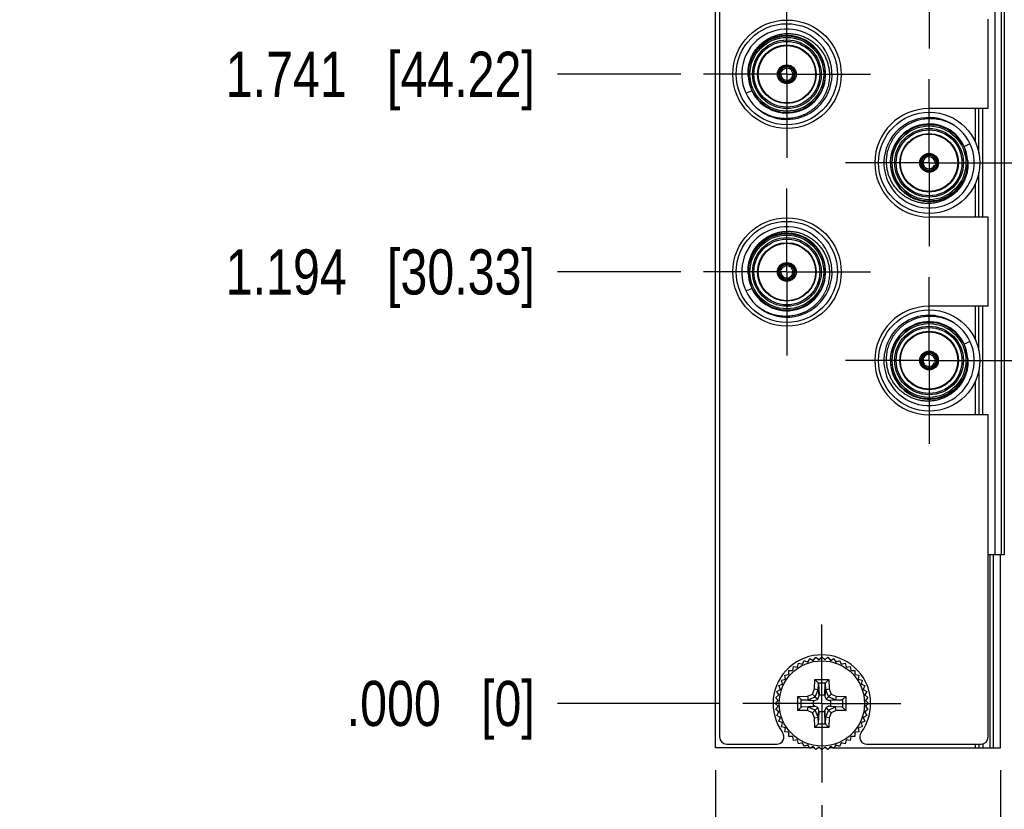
# Model space of a CAD drawing. Header units: inches. Extents: x 0.2 to 16.8, y 0.2 to 10.8.
# Tile 3 of 55: x 3.6 to 6.4, y 3.3 to 5.5. Entities that reach past the tile are written whole.
import ezdxf

# ---------------------------------------------------------------- set-up
doc = ezdxf.new("R2010")
doc.units = ezdxf.units.IN
doc.header["$LTSCALE"] = 0.935
doc.header["$MEASUREMENT"] = 0
doc.linetypes.add('CENTER', pattern=[0.6, 0.375, -0.075, 0.075, -0.075])
doc.layers.get('0').update_dxf_attribs({"linetype": 'CONTINUOUS'})
doc.layers.add('02___PRT_ALL_AXES', color=7, linetype='CONTINUOUS')
doc.layers.add('DIMENSIONS', color=7, linetype='CONTINUOUS')
doc.styles.get("Standard").update_dxf_attribs({"font": 'txt', "width": 0.8})
doc.dimstyles.new('DIMSTYLE_1', dxfattribs={"dimtxt": 0.125, "dimasz": 0.18, "dimexe": 0.18, "dimexo": 0.0625, "dimgap": 0.09, "dimtad": 0, "dimtih": 1, "dimtoh": 1, "dimdec": 3, "dimzin": 4, "dimdsep": 46, "dimtxsty": 'STANDARD', "dimblk": '_FILLED', "dimblk1": '_FILLED', "dimblk2": '_FILLED', "dimcen": 0.09, "dimadec": 0, "dimazin": 0, "dimtp": 0.001, "dimtm": 0.001, "dimtfac": 1, "dimtdec": 3, "dimtofl": 0, "dimtmove": 0, "dimatfit": 3, "dimldrblk": '_FILLED', "dimfxl": 1, "dimtolj": 1, "dimtzin": 4, "dimarcsym": 0})

# ---------------------------------------------------------------- blocks, each defined once
blk = doc.blocks.new('*D0')
at = {"layer": 'DIMENSIONS', "color": 2, "linetype": 'CONTINUOUS'}
blk.add_line((5.5727, 3.5993), (5.1222, 3.5993), dxfattribs=at)
at = {"layer": 'DIMENSIONS', "color": 2, "linetype": 'CONTINUOUS', "insert": (5.0597, 3.6618), "char_height": 0.125, "width": 0.825, "attachment_point": 3, "line_spacing_factor": 0.9}
blk.add_mtext('.000{\\Ftxt.shx;\\W1.000000;\\H0.125000; }[0]', dxfattribs=at)
blk = doc.blocks.new('_FILLED')
at = {"color": 0, "linetype": 'BYBLOCK'}
blk.add_solid([(0, 0), (-1, 0.174), (-1, -0.174)], dxfattribs=at)
blk = doc.blocks.new('*D1')
at = {"layer": 'DIMENSIONS', "color": 2, "linetype": 'CONTINUOUS'}
blk.add_line((5.4634, 4.7933), (5.1222, 4.7933), dxfattribs=at)
at = {"layer": 'DIMENSIONS', "color": 2, "linetype": 'CONTINUOUS', "insert": (5.0597, 4.8558), "char_height": 0.125, "width": 1.325, "attachment_point": 3, "line_spacing_factor": 0.9}
blk.add_mtext('1.194{\\Ftxt.shx;\\W1.000000;\\H0.125000; }[30.33]', dxfattribs=at)
blk = doc.blocks.new('*D2')
at = {"layer": 'DIMENSIONS', "color": 2, "linetype": 'CONTINUOUS'}
blk.add_line((5.4634, 5.3403), (5.1222, 5.3403), dxfattribs=at)
at = {"layer": 'DIMENSIONS', "color": 2, "linetype": 'CONTINUOUS', "insert": (5.0597, 5.4028), "char_height": 0.125, "width": 1.325, "attachment_point": 3, "line_spacing_factor": 0.9}
blk.add_mtext('1.741{\\Ftxt.shx;\\W1.000000;\\H0.125000; }[44.22]', dxfattribs=at)
blk = doc.blocks.new('*D3')
at = {"layer": 'DIMENSIONS', "color": 2, "linetype": 'CONTINUOUS'}
blk.add_line((5.4634, 5.8873), (5.1222, 5.8873), dxfattribs=at)
at = {"layer": 'DIMENSIONS', "color": 2, "linetype": 'CONTINUOUS', "insert": (5.0597, 5.9498), "char_height": 0.125, "width": 1.325, "attachment_point": 3, "line_spacing_factor": 0.9}
blk.add_mtext('2.288{\\Ftxt.shx;\\W1.000000;\\H0.125000; }[58.12]', dxfattribs=at)
blk = doc.blocks.new('*D4')
at = {"layer": 'DIMENSIONS', "color": 2, "linetype": 'CONTINUOUS'}
blk.add_line((5.4634, 6.4343), (5.1222, 6.4343), dxfattribs=at)
at = {"layer": 'DIMENSIONS', "color": 2, "linetype": 'CONTINUOUS', "insert": (5.0597, 6.4968), "char_height": 0.125, "width": 1.325, "attachment_point": 3, "line_spacing_factor": 0.9}
blk.add_mtext('2.835{\\Ftxt.shx;\\W1.000000;\\H0.125000; }[72.01]', dxfattribs=at)
blk = doc.blocks.new('*D5')
at = {"layer": 'DIMENSIONS', "color": 2, "linetype": 'CONTINUOUS'}
blk.add_line((5.4634, 6.9813), (5.1222, 6.9813), dxfattribs=at)
at = {"layer": 'DIMENSIONS', "color": 2, "linetype": 'CONTINUOUS', "insert": (5.0597, 7.0438), "char_height": 0.125, "width": 1.225, "attachment_point": 3, "line_spacing_factor": 0.9}
blk.add_mtext('3.382{\\Ftxt.shx;\\W1.000000;\\H0.125000; }[85.9]', dxfattribs=at)
blk = doc.blocks.new('*D6')
at = {"layer": 'DIMENSIONS', "color": 2, "linetype": 'CONTINUOUS'}
blk.add_line((5.4634, 7.5283), (5.1222, 7.5283), dxfattribs=at)
at = {"layer": 'DIMENSIONS', "color": 2, "linetype": 'CONTINUOUS', "insert": (5.0597, 7.5908), "char_height": 0.125, "width": 1.225, "attachment_point": 3, "line_spacing_factor": 0.9}
blk.add_mtext('3.929{\\Ftxt.shx;\\W1.000000;\\H0.125000; }[99.8]', dxfattribs=at)
blk = doc.blocks.new('*D7')
at = {"layer": 'DIMENSIONS', "color": 2, "linetype": 'CONTINUOUS'}
blk.add_line((5.5727, 8.4213), (5.1222, 8.4213), dxfattribs=at)
at = {"layer": 'DIMENSIONS', "color": 2, "linetype": 'CONTINUOUS', "insert": (5.0597, 8.4838), "char_height": 0.125, "width": 1.425, "attachment_point": 3, "line_spacing_factor": 0.9}
blk.add_mtext('4.822{\\Ftxt.shx;\\W1.000000;\\H0.125000; }[122.48]', dxfattribs=at)
blk = doc.blocks.new('*D14')
at = {"layer": 'DIMENSIONS', "color": 2, "linetype": 'CONTINUOUS'}
blk.add_line((6.3905, 3.4768), (6.7959, 3.4768), dxfattribs=at)
at = {"layer": 'DIMENSIONS', "color": 2, "linetype": 'CONTINUOUS', "insert": (6.8584, 3.5393), "char_height": 0.125, "width": 1.225, "attachment_point": 1, "line_spacing_factor": 0.9}
blk.add_mtext('-.123{\\Ftxt.shx;\\W1.000000;\\H0.125000; }[3.11]', dxfattribs=at)
blk = doc.blocks.new('*D15')
at = {"layer": 'DIMENSIONS', "color": 2, "linetype": 'CONTINUOUS'}
blk.add_line((5.8537, 3.3183), (5.8537, 3.0331), dxfattribs=at)
at = {"layer": 'DIMENSIONS', "color": 2, "linetype": 'CONTINUOUS', "insert": (5.7912, 2.9706), "char_height": 0.125, "width": 1.125, "attachment_point": 3, "rotation": 90, "line_spacing_factor": 0.9}
blk.add_mtext('2X .000{\\Ftxt.shx;\\W1.000000;\\H0.125000; }[0]', dxfattribs=at)
blk = doc.blocks.new('*D16')
at = {"layer": 'DIMENSIONS', "color": 2, "linetype": 'CONTINUOUS'}
blk.add_line((6.3477, 3.4143), (6.3477, 3.0331), dxfattribs=at)
at = {"layer": 'DIMENSIONS', "color": 2, "linetype": 'CONTINUOUS', "insert": (6.2852, 2.9706), "char_height": 0.125, "width": 1.225, "attachment_point": 3, "rotation": 90, "line_spacing_factor": 0.9}
blk.add_mtext('.494{\\Ftxt.shx;\\W1.000000;\\H0.125000; }[12.55]', dxfattribs=at)
blk = doc.blocks.new('*D17')
at = {"layer": 'DIMENSIONS', "color": 2, "linetype": 'CONTINUOUS'}
blk.add_line((5.5597, 3.4143), (5.5597, 3.0331), dxfattribs=at)
at = {"layer": 'DIMENSIONS', "color": 2, "linetype": 'CONTINUOUS', "insert": (5.4972, 2.9706), "char_height": 0.125, "width": 1.225, "attachment_point": 3, "rotation": 90, "line_spacing_factor": 0.9}
blk.add_mtext('-.294{\\Ftxt.shx;\\W1.000000;\\H0.125000; }[7.47]', dxfattribs=at)

msp = doc.modelspace()

# ---------------------------------------------------------------- linework, layer by layer
at = {"color": 7, "linetype": 'CONTINUOUS'}
for p, q in [((5.5597, 3.4768), (5.5597, 8.5438)), ((5.5707, 8.5138), (5.5707, 3.5068)), ((5.7342, 5.3448), (5.7369, 5.3441)), ((5.735, 5.3478), (5.7377, 5.3471)), ((5.7369, 5.3441), (5.7406, 5.3426)), ((5.7416, 5.3465), (5.7377, 5.3471)), ((5.7702, 5.3558), (5.7671, 5.3533)), ((5.7699, 5.3505), (5.7724, 5.3536)), ((5.7722, 5.3578), (5.7702, 5.3558)), ((5.7744, 5.3556), (5.7724, 5.3536)), ((5.7593, 5.324), (5.7607, 5.3203)), ((5.7614, 5.3175), (5.7607, 5.3203)), ((5.7637, 5.3211), (5.7631, 5.325)), ((5.7644, 5.3184), (5.7637, 5.3211)), ((6.298, 5.2453), (6.298, 4.9453)), ((6.1428, 5.1173), (6.1436, 5.1145)), ((6.1436, 5.1145), (6.1442, 5.1106)), ((6.1459, 5.1181), (6.1466, 5.1153)), ((6.148, 5.1116), (6.1466, 5.1153)), ((6.1329, 5.0801), (6.1349, 5.0821)), ((6.1374, 5.0851), (6.1349, 5.0821)), ((6.1351, 5.0778), (6.1371, 5.0798)), ((6.1371, 5.0798), (6.1401, 5.0823)), ((6.1656, 5.0892), (6.1695, 5.0885)), ((6.1704, 5.0916), (6.1667, 5.093)), ((6.1723, 5.0878), (6.1695, 5.0885)), ((6.1731, 5.0908), (6.1704, 5.0916)), ((5.7342, 4.7978), (5.7369, 4.7971)), ((5.735, 4.8008), (5.7377, 4.8001)), ((5.7369, 4.7971), (5.7406, 4.7956)), ((5.7416, 4.7995), (5.7377, 4.8001)), ((5.7702, 4.8088), (5.7671, 4.8063)), ((5.7699, 4.8035), (5.7724, 4.8066)), ((5.7722, 4.8108), (5.7702, 4.8088)), ((5.7744, 4.8086), (5.7724, 4.8066)), ((5.7593, 4.777), (5.7607, 4.7733)), ((5.7614, 4.7705), (5.7607, 4.7733)), ((5.7637, 4.7741), (5.7631, 4.778)), ((5.7644, 4.7714), (5.7637, 4.7741)), ((6.298, 4.6983), (6.298, 4.3983)), ((6.1428, 4.5703), (6.1436, 4.5675)), ((6.1436, 4.5675), (6.1442, 4.5636)), ((6.1459, 4.5711), (6.1466, 4.5683)), ((6.148, 4.5646), (6.1466, 4.5683)), ((6.1329, 4.5331), (6.1349, 4.5351)), ((6.1374, 4.5381), (6.1349, 4.5351)), ((6.1351, 4.5308), (6.1371, 4.5328)), ((6.1371, 4.5328), (6.1401, 4.5353)), ((6.1656, 4.5422), (6.1695, 4.5415)), ((6.1704, 4.5446), (6.1667, 4.546)), ((6.1723, 4.5408), (6.1695, 4.5415)), ((6.1731, 4.5438), (6.1704, 4.5446)), ((6.3137, 3.5068), (6.3137, 4.3983)), ((6.3584, 4.0108), (6.3137, 4.0108)), ((6.3477, 3.4768), (6.3477, 4.0108)), ((5.7864, 3.7), (5.7893, 3.7108)), ((5.7893, 3.7108), (5.8001, 3.7079)), ((5.8001, 3.7079), (5.8044, 3.7183)), ((5.8044, 3.7183), (5.8148, 3.714)), ((5.8148, 3.714), (5.8204, 3.7237)), ((5.8204, 3.7237), (5.8301, 3.7181)), ((5.8301, 3.7181), (5.8369, 3.727)), ((5.8369, 3.727), (5.8458, 3.7201)), ((5.8458, 3.7201), (5.8537, 3.7281)), ((5.8537, 3.7281), (5.8616, 3.7201)), ((5.8616, 3.7201), (5.8705, 3.727)), ((5.8705, 3.727), (5.8773, 3.7181)), ((5.8773, 3.7181), (5.887, 3.7237)), ((5.887, 3.7237), (5.8926, 3.714)), ((5.8926, 3.714), (5.9029, 3.7183)), ((5.9029, 3.7183), (5.9072, 3.7079)), ((5.9072, 3.7079), (5.9181, 3.7108)), ((5.9181, 3.7108), (5.9209, 3.7)), ((5.7515, 3.6777), (5.7626, 3.6791)), ((5.753, 3.6666), (5.7515, 3.6777)), ((5.7626, 3.6903), (5.7738, 3.6903)), ((5.7626, 3.6791), (5.7626, 3.6903)), ((5.7738, 3.6903), (5.7753, 3.7014)), ((5.7753, 3.7014), (5.7864, 3.7)), ((5.9209, 3.7), (5.9321, 3.7014)), ((5.9321, 3.7014), (5.9335, 3.6903)), ((5.9335, 3.6903), (5.9447, 3.6903)), ((5.9447, 3.6903), (5.9447, 3.6791)), ((5.9447, 3.6791), (5.9558, 3.6777)), ((5.9558, 3.6777), (5.9544, 3.6666)), ((5.7347, 3.6486), (5.7451, 3.6529)), ((5.7422, 3.6637), (5.753, 3.6666)), ((5.7451, 3.6529), (5.7422, 3.6637)), ((5.8343, 3.6656), (5.8432, 3.6566)), ((5.8441, 3.6546), (5.8458, 3.6228)), ((5.8615, 3.6228), (5.8633, 3.6546)), ((5.8642, 3.6566), (5.8731, 3.6656)), ((5.9544, 3.6666), (5.9652, 3.6637)), ((5.9652, 3.6637), (5.9623, 3.6529)), ((5.9623, 3.6529), (5.9726, 3.6486)), ((5.726, 3.6161), (5.7349, 3.6229)), ((5.7293, 3.6326), (5.739, 3.6382)), ((5.7349, 3.6229), (5.7293, 3.6326)), ((5.739, 3.6382), (5.7347, 3.6486)), ((5.8276, 3.6254), (5.8351, 3.6179)), ((5.8338, 3.6394), (5.8437, 3.6372)), ((5.8437, 3.6372), (5.8438, 3.637)), ((5.8438, 3.637), (5.8457, 3.6189)), ((5.8458, 3.6228), (5.8457, 3.6189)), ((5.8458, 3.6228), (5.8615, 3.6228)), ((5.8615, 3.6228), (5.8616, 3.6189)), ((5.8636, 3.637), (5.8616, 3.6189)), ((5.8636, 3.637), (5.8637, 3.6372)), ((5.8637, 3.6372), (5.8735, 3.6394)), ((5.8798, 3.6254), (5.8723, 3.6179)), ((5.9726, 3.6486), (5.9683, 3.6382)), ((5.9683, 3.6382), (5.978, 3.6326)), ((5.978, 3.6326), (5.9724, 3.6229)), ((5.9724, 3.6229), (5.9813, 3.6161)), ((5.7249, 3.5993), (5.7329, 3.6072)), ((5.7329, 3.5914), (5.7249, 3.5993)), ((5.7329, 3.6072), (5.726, 3.6161)), ((5.7874, 3.6187), (5.7964, 3.6099)), ((5.7984, 3.6089), (5.8302, 3.6072)), ((5.8136, 3.6192), (5.8158, 3.6093)), ((5.816, 3.6092), (5.8158, 3.6093)), ((5.816, 3.6092), (5.8341, 3.6072)), ((5.8302, 3.6072), (5.8341, 3.6072)), ((5.8302, 3.5914), (5.8302, 3.6072)), ((5.8341, 3.6072), (5.8422, 3.6108)), ((5.8351, 3.6179), (5.8422, 3.6108)), ((5.8422, 3.6108), (5.8457, 3.6189)), ((5.8616, 3.6189), (5.8652, 3.6108)), ((5.8723, 3.6179), (5.8652, 3.6108)), ((5.8652, 3.6108), (5.8733, 3.6072)), ((5.8914, 3.6092), (5.8733, 3.6072)), ((5.8733, 3.6072), (5.8772, 3.6072)), ((5.909, 3.6089), (5.8772, 3.6072)), ((5.8772, 3.6072), (5.8772, 3.5914)), ((5.8915, 3.6093), (5.8914, 3.6092)), ((5.8937, 3.6192), (5.8915, 3.6093)), ((5.9199, 3.6187), (5.9109, 3.6099)), ((5.9813, 3.6161), (5.9745, 3.6072)), ((5.9745, 3.6072), (5.9824, 3.5993)), ((5.9824, 3.5993), (5.9745, 3.5914)), ((5.726, 3.5825), (5.7329, 3.5914)), ((5.7349, 3.5757), (5.726, 3.5825)), ((5.7293, 3.566), (5.7349, 3.5757)), ((5.7874, 3.5799), (5.7964, 3.5888)), ((5.7984, 3.5897), (5.8302, 3.5914)), ((5.8136, 3.5795), (5.8158, 3.5893)), ((5.8158, 3.5893), (5.816, 3.5894)), ((5.816, 3.5894), (5.8341, 3.5914)), ((5.8276, 3.5732), (5.8351, 3.5807)), ((5.8341, 3.5914), (5.8302, 3.5914)), ((5.8422, 3.5878), (5.8341, 3.5914)), ((5.8351, 3.5807), (5.8422, 3.5878)), ((5.8457, 3.5797), (5.8422, 3.5878)), ((5.8438, 3.5616), (5.8457, 3.5797)), ((5.8441, 3.544), (5.8458, 3.5758)), ((5.8458, 3.5758), (5.8457, 3.5797)), ((5.8615, 3.5758), (5.8458, 3.5758)), ((5.8616, 3.5797), (5.8615, 3.5758)), ((5.8633, 3.544), (5.8615, 3.5758)), ((5.8652, 3.5878), (5.8616, 3.5797)), ((5.8636, 3.5616), (5.8616, 3.5797)), ((5.8733, 3.5914), (5.8652, 3.5878)), ((5.8723, 3.5807), (5.8652, 3.5878)), ((5.8798, 3.5732), (5.8723, 3.5807)), ((5.8772, 3.5914), (5.8733, 3.5914)), ((5.8914, 3.5894), (5.8733, 3.5914)), ((5.8772, 3.5914), (5.909, 3.5897)), ((5.8914, 3.5894), (5.8915, 3.5893)), ((5.8937, 3.5795), (5.8915, 3.5893)), ((5.9199, 3.5799), (5.9109, 3.5888)), ((5.9813, 3.5825), (5.9724, 3.5757)), ((5.9724, 3.5757), (5.978, 3.566)), ((5.9745, 3.5914), (5.9813, 3.5825)), ((5.739, 3.5604), (5.7293, 3.566)), ((5.7347, 3.55), (5.739, 3.5604)), ((5.7451, 3.5458), (5.7347, 3.55)), ((5.7422, 3.5349), (5.7451, 3.5458)), ((5.8338, 3.5593), (5.8437, 3.5615)), ((5.8343, 3.5331), (5.8431, 3.5421)), ((5.8438, 3.5616), (5.8437, 3.5615)), ((5.8637, 3.5615), (5.8636, 3.5616)), ((5.8735, 3.5593), (5.8637, 3.5615)), ((5.8731, 3.5331), (5.8642, 3.5421)), ((5.9726, 3.55), (5.9623, 3.5458)), ((5.9623, 3.5458), (5.9652, 3.5349)), ((5.978, 3.566), (5.9683, 3.5604)), ((5.9683, 3.5604), (5.9726, 3.55)), ((5.753, 3.532), (5.7422, 3.5349)), ((5.7515, 3.5209), (5.753, 3.532)), ((5.7626, 3.5195), (5.7515, 3.5209)), ((5.7626, 3.5083), (5.7626, 3.5195)), ((5.9558, 3.5209), (5.9447, 3.5195)), ((5.9447, 3.5195), (5.9447, 3.5083)), ((5.9652, 3.5349), (5.9544, 3.532)), ((5.9544, 3.532), (5.9558, 3.5209)), ((5.5907, 3.4868), (5.7289, 3.4868)), ((5.7738, 3.5083), (5.7626, 3.5083)), ((5.7753, 3.4972), (5.7738, 3.5083)), ((5.7864, 3.4986), (5.7753, 3.4972)), ((5.7893, 3.4878), (5.7864, 3.4986)), ((5.8001, 3.4907), (5.7893, 3.4878)), ((5.8044, 3.4804), (5.8001, 3.4907)), ((5.9072, 3.4907), (5.9029, 3.4804)), ((5.9181, 3.4878), (5.9072, 3.4907)), ((5.9209, 3.4986), (5.9181, 3.4878)), ((5.9321, 3.4972), (5.9209, 3.4986)), ((5.9335, 3.5083), (5.9321, 3.4972)), ((5.9447, 3.5083), (5.9335, 3.5083)), ((5.9784, 3.4868), (6.2937, 3.4868)), ((6.2991, 3.4868), (6.2991, 3.4768)), ((5.8193, 3.4768), (5.5597, 3.4768)), ((5.8148, 3.4847), (5.8044, 3.4804)), ((5.8204, 3.475), (5.8148, 3.4847)), ((5.8301, 3.4806), (5.8204, 3.475)), ((5.8329, 3.4768), (5.8236, 3.4768)), ((5.8369, 3.4717), (5.8301, 3.4806)), ((5.8458, 3.4785), (5.8369, 3.4717)), ((5.8474, 3.4768), (5.8436, 3.4768)), ((5.8537, 3.4706), (5.8458, 3.4785)), ((5.8616, 3.4785), (5.8537, 3.4706)), ((5.8638, 3.4768), (5.8599, 3.4768)), ((5.8705, 3.4717), (5.8616, 3.4785)), ((5.8773, 3.4806), (5.8705, 3.4717)), ((5.8838, 3.4768), (5.8744, 3.4768)), ((5.887, 3.475), (5.8773, 3.4806)), ((5.8926, 3.4847), (5.887, 3.475)), ((5.8881, 3.4768), (6.3477, 3.4768)), ((5.9029, 3.4804), (5.8926, 3.4847))]:
    msp.add_line(p, q, dxfattribs=at)
at = {"color": 9, "linetype": 'CONTINUOUS'}
for p, q in [((6.3318, 8.0108), (6.3318, 4.0108)), ((6.3496, 8.0108), (6.3496, 4.0108)), ((6.3582, 8.0108), (6.3582, 4.0108)), ((6.2785, 5.1524), (6.2785, 5.2453)), ((6.2882, 5.1217), (6.2882, 5.2453)), ((6.2882, 4.9453), (6.2882, 5.0689)), ((6.2785, 4.9453), (6.2785, 5.0382)), ((6.2785, 4.6054), (6.2785, 4.6983)), ((6.2882, 4.5747), (6.2882, 4.6983)), ((6.2882, 4.5219), (6.2882, 4.3983)), ((6.2785, 4.3983), (6.2785, 4.4912)), ((6.3185, 4.0108), (6.3185, 3.4768)), ((6.328, 4.0108), (6.328, 3.4768)), ((5.8338, 3.6394), (5.8343, 3.6656)), ((5.8343, 3.6656), (5.8731, 3.6656)), ((5.8431, 3.6566), (5.8642, 3.6566)), ((5.8438, 3.637), (5.8441, 3.6546)), ((5.8633, 3.6546), (5.8636, 3.637)), ((5.8731, 3.6656), (5.8735, 3.6394)), ((5.8136, 3.6192), (5.8276, 3.6254)), ((5.8276, 3.6254), (5.8338, 3.6394)), ((5.8351, 3.6179), (5.8437, 3.6372)), ((5.8637, 3.6372), (5.8723, 3.6179)), ((5.8735, 3.6394), (5.8798, 3.6254)), ((5.8798, 3.6254), (5.8937, 3.6192)), ((5.7874, 3.6187), (5.8136, 3.6192)), ((5.7874, 3.5799), (5.7874, 3.6187)), ((5.7964, 3.5888), (5.7964, 3.6099)), ((5.7984, 3.6089), (5.816, 3.6092)), ((5.8158, 3.6093), (5.8351, 3.6179)), ((5.8915, 3.6093), (5.8723, 3.6179)), ((5.8914, 3.6092), (5.909, 3.6089)), ((5.8937, 3.6192), (5.9199, 3.6187)), ((5.9109, 3.6099), (5.9109, 3.5888)), ((5.9199, 3.6187), (5.9199, 3.5799)), ((5.8136, 3.5795), (5.7874, 3.5799)), ((5.816, 3.5894), (5.7984, 3.5897)), ((5.8276, 3.5732), (5.8136, 3.5795)), ((5.8351, 3.5807), (5.8158, 3.5893)), ((5.8338, 3.5593), (5.8276, 3.5732)), ((5.8437, 3.5615), (5.8351, 3.5807)), ((5.8723, 3.5807), (5.8637, 3.5615)), ((5.8915, 3.5893), (5.8723, 3.5807)), ((5.8798, 3.5732), (5.8735, 3.5593)), ((5.8937, 3.5795), (5.8798, 3.5732)), ((5.909, 3.5897), (5.8914, 3.5894)), ((5.9199, 3.5799), (5.8937, 3.5795)), ((5.8343, 3.5331), (5.8338, 3.5593)), ((5.8642, 3.5421), (5.8431, 3.5421)), ((5.8441, 3.544), (5.8438, 3.5616)), ((5.8636, 3.5616), (5.8633, 3.544)), ((5.8735, 3.5593), (5.8731, 3.5331)), ((5.8731, 3.5331), (5.8343, 3.5331)), ((6.2785, 3.4768), (6.2785, 3.4868)), ((6.2882, 3.4868), (6.2882, 3.4768))]:
    msp.add_line(p, q, dxfattribs=at)
at = {"color": 7, "linetype": 'CONTINUOUS'}
for centre, radius in [((5.7569, 5.3403), 0.106), ((5.7569, 5.3403), 0.091), ((5.7569, 5.3403), 0.081), ((5.7569, 5.3403), 0.0795), ((5.7569, 5.3403), 0.026), ((6.1507, 5.0953), 0.14), ((6.1503, 5.0953), 0.106), ((6.1503, 5.0953), 0.091), ((6.1503, 5.0953), 0.081), ((6.1503, 5.0953), 0.0795), ((6.1503, 5.0953), 0.026), ((5.7569, 4.7933), 0.106), ((5.7569, 4.7933), 0.091), ((5.7569, 4.7933), 0.081), ((5.7569, 4.7933), 0.0795), ((5.7569, 4.7933), 0.026), ((6.1507, 4.5483), 0.14), ((6.1503, 4.5483), 0.106), ((6.1503, 4.5483), 0.091), ((6.1503, 4.5483), 0.081), ((6.1503, 4.5483), 0.0795), ((6.1503, 4.5483), 0.026), ((5.8537, 3.5993), 0.1181)]:
    msp.add_circle(centre, radius, dxfattribs=at)
at = {"color": 9, "linetype": 'CONTINUOUS'}
for centre, radius in [((5.7569, 5.3403), 0.102), ((5.7569, 5.3403), 0.095), ((6.1503, 5.0953), 0.102), ((6.1503, 5.0953), 0.095), ((5.7569, 4.7933), 0.102), ((5.7569, 4.7933), 0.095), ((6.1503, 4.5483), 0.102), ((6.1503, 4.5483), 0.095)]:
    msp.add_circle(centre, radius, dxfattribs=at)
at = {"color": 7, "linetype": 'CONTINUOUS'}
for centre, radius, start, end in [((5.7569, 5.3403), 0.125, 235.0132, 232.7122), ((5.7569, 5.3403), 0.1073, 205.131, 182.6973), ((5.7569, 5.3403), 0.0245, 155.7546, 173.8229), ((5.7569, 5.3403), 0.0232, 168.88, 281.12), ((5.7569, 5.3403), 0.0232, 48.88, 161.12), ((5.7569, 5.3403), 0.0204, 169.421, 280.579), ((5.7569, 5.3403), 0.0204, 49.421, 160.579), ((5.7569, 5.3403), 0.0195, 160.3797, 169.6218), ((5.7569, 5.3403), 0.0165, 171.8591, 278.1409), ((5.7569, 5.3403), 0.0165, 51.8591, 158.1409), ((5.7569, 5.3403), 0.0165, 291.8591, 38.1409), ((5.7569, 5.3403), 0.0204, 289.421, 40.579), ((5.7569, 5.3403), 0.0232, 288.88, 41.12), ((5.7569, 5.3403), 0.0195, 40.381, 49.6231), ((5.7569, 5.3403), 0.0245, 35.9199, 54.0806), ((5.7556, 5.3467), 0.1064, 186.1822, 197.4412), ((5.7587, 5.334), 0.1064, 190.3871, 201.6461), ((5.7569, 5.3403), 0.0245, 276.1333, 294.2466), ((5.7569, 5.3403), 0.0195, 280.3767, 289.6184), ((4.8358, 7.1777), 2.0553, 293.141, 293.6351), ((6.1503, 5.0953), 0.125, 55.0132, 52.7122), ((6.1503, 5.0953), 0.1073, 25.131, 2.6973), ((7.0715, 3.2579), 2.0553, 113.141, 113.6351), ((6.1485, 5.1016), 0.1064, 10.3871, 21.6461), ((6.1517, 5.0889), 0.1064, 6.1822, 17.4412), ((6.1503, 5.0953), 0.0232, 108.88, 221.12), ((6.1503, 5.0953), 0.0204, 109.421, 220.579), ((6.1503, 5.0953), 0.0165, 111.8591, 218.1409), ((6.1503, 5.0953), 0.0245, 96.1333, 114.2466), ((6.1503, 5.0953), 0.0195, 100.3767, 109.6184), ((6.1503, 5.0953), 0.0232, 348.88, 101.12), ((6.1503, 5.0953), 0.0204, 349.421, 100.579), ((6.1503, 5.0953), 0.0165, 351.8591, 98.1409), ((6.1503, 5.0953), 0.0245, 215.9199, 234.0806), ((6.1503, 5.0953), 0.0232, 228.88, 341.12), ((6.1503, 5.0953), 0.0195, 220.381, 229.6231), ((6.1503, 5.0953), 0.0204, 229.421, 340.579), ((6.1503, 5.0953), 0.0165, 231.8591, 338.1409), ((6.1503, 5.0953), 0.0195, 340.3797, 349.6218), ((6.1503, 5.0953), 0.0245, 335.7546, 353.8229), ((5.7569, 4.7933), 0.125, 235.0132, 232.7122), ((5.7569, 4.7933), 0.1073, 205.131, 182.6973), ((5.7569, 4.7933), 0.0245, 155.7546, 173.8229), ((5.7569, 4.7933), 0.0232, 168.88, 281.12), ((5.7569, 4.7933), 0.0232, 48.88, 161.12), ((5.7569, 4.7933), 0.0204, 169.421, 280.579), ((5.7569, 4.7933), 0.0204, 49.421, 160.579), ((5.7569, 4.7933), 0.0195, 160.3797, 169.6218), ((5.7569, 4.7933), 0.0165, 171.8591, 278.1409), ((5.7569, 4.7933), 0.0165, 51.8591, 158.1409), ((5.7569, 4.7933), 0.0165, 291.8591, 38.1409), ((5.7569, 4.7933), 0.0204, 289.421, 40.579), ((5.7569, 4.7933), 0.0232, 288.88, 41.12), ((5.7569, 4.7933), 0.0195, 40.381, 49.6231), ((5.7569, 4.7933), 0.0245, 35.9199, 54.0806), ((5.7556, 4.7997), 0.1064, 186.1822, 197.4412), ((5.7587, 4.787), 0.1064, 190.3871, 201.6461), ((5.7569, 4.7933), 0.0245, 276.1333, 294.2466), ((5.7569, 4.7933), 0.0195, 280.3767, 289.6184), ((4.8358, 6.6307), 2.0553, 293.141, 293.6351), ((6.1503, 4.5483), 0.125, 55.0132, 52.7122), ((6.1503, 4.5483), 0.1073, 25.131, 2.6973), ((7.0715, 2.7109), 2.0553, 113.141, 113.6351), ((6.1485, 4.5546), 0.1064, 10.3871, 21.6461), ((6.1503, 4.5483), 0.0232, 108.88, 221.12), ((6.1503, 4.5483), 0.0204, 109.421, 220.579), ((6.1503, 4.5483), 0.0165, 111.8591, 218.1409), ((6.1503, 4.5483), 0.0245, 96.1333, 114.2466), ((6.1503, 4.5483), 0.0195, 100.3767, 109.6184), ((6.1503, 4.5483), 0.0232, 348.88, 101.12), ((6.1503, 4.5483), 0.0204, 349.421, 100.579), ((6.1503, 4.5483), 0.0165, 351.8591, 98.1409), ((6.1517, 4.5419), 0.1064, 6.1822, 17.4412), ((6.1503, 4.5483), 0.0245, 215.9199, 234.0806), ((6.1503, 4.5483), 0.0232, 228.88, 341.12), ((6.1503, 4.5483), 0.0195, 220.381, 229.6231), ((6.1503, 4.5483), 0.0204, 229.421, 340.579), ((6.1503, 4.5483), 0.0165, 231.8591, 338.1409), ((6.1503, 4.5483), 0.0195, 340.3797, 349.6218), ((6.1503, 4.5483), 0.0245, 335.7546, 353.8229), ((5.8537, 3.5988), 0.135, 323.5908, 216.4092), ((5.854, 3.5987), 0.1232, 116.277, 116.9696), ((5.8539, 3.5988), 0.123, 115.5173, 116.277), ((5.8536, 3.5994), 0.1224, 108.7418, 109.4441), ((5.8537, 3.5991), 0.1227, 108.0168, 108.7418), ((5.8537, 3.5994), 0.1224, 101.2569, 101.987), ((5.8536, 3.5997), 0.1221, 100.5542, 101.2569), ((5.8537, 3.5988), 0.123, 94.2507, 94.4856), ((5.8537, 3.5988), 0.123, 93.7278, 94.2507), ((5.8537, 3.5987), 0.1231, 93.0351, 93.7278), ((5.8537, 3.5997), 0.1221, 86.2685, 86.9683), ((5.8537, 3.5996), 0.1222, 85.6901, 86.2685), ((5.8537, 3.5995), 0.1223, 85.5051, 85.6902), ((5.8537, 3.5992), 0.1226, 78.7564, 79.459), ((5.8537, 3.5992), 0.1226, 78.0291, 78.7564), ((5.8537, 3.5994), 0.1224, 71.2436, 71.9755), ((5.8537, 3.5994), 0.1225, 70.5409, 71.2436), ((5.8537, 3.5993), 0.1225, 63.0328, 64.4902), ((5.8536, 3.5994), 0.1224, 138.7664, 139.4686), ((5.8534, 3.5996), 0.1221, 138.0386, 138.7664), ((5.8541, 3.5988), 0.1232, 131.239, 131.9651), ((5.8542, 3.5988), 0.1232, 130.5427, 131.239), ((5.853, 3.6004), 0.1212, 124.2322, 124.4947), ((5.8529, 3.6004), 0.1212, 123.726, 124.2321), ((5.8531, 3.6001), 0.1215, 123.0234, 123.7259), ((5.8538, 3.5995), 0.1223, 55.807, 56.9693), ((5.8538, 3.5994), 0.1223, 55.5097, 55.807), ((5.8538, 3.5994), 0.1224, 48.7566, 49.4595), ((5.8538, 3.5995), 0.1223, 48.024, 48.7566), ((5.8535, 3.5991), 0.1228, 41.2475, 41.974), ((5.8535, 3.5991), 0.1227, 40.5459, 41.2475), ((5.8541, 3.5991), 0.1229, 153.7347, 154.4912), ((5.854, 3.5992), 0.1229, 153.0389, 153.7347), ((5.8536, 3.5994), 0.1224, 146.2553, 146.9517), ((5.8538, 3.5992), 0.1227, 145.4927, 146.2553), ((5.8536, 3.5993), 0.1225, 33.7225, 34.4833), ((5.8535, 3.5992), 0.1227, 33.0262, 33.7225), ((5.8539, 3.5994), 0.1222, 26.276, 26.9738), ((5.8542, 3.5995), 0.122, 25.5114, 26.2761), ((5.8537, 3.5993), 0.1225, 168.7507, 169.4532), ((5.8538, 3.5993), 0.1226, 168.0221, 168.7507), ((5.8534, 3.5994), 0.1222, 161.2461, 161.9783), ((5.8533, 3.5994), 0.1221, 160.5419, 161.2461), ((5.8531, 3.5991), 0.1232, 18.0313, 19.4527), ((5.8545, 3.5995), 0.1216, 11.2329, 11.9653), ((5.8541, 3.5994), 0.122, 10.529, 11.2329), ((5.8537, 3.5993), 0.1225, 175.5107, 176.9674), ((5.8532, 3.5992), 0.123, 4.3061, 4.5037), ((5.8532, 3.5993), 0.1229, 3.7448, 4.3062), ((5.8534, 3.5993), 0.1228, 3.0498, 3.7448), ((5.8537, 3.5993), 0.1225, 183.0323, 184.489), ((5.8537, 3.5993), 0.1225, 190.5466, 191.249), ((5.8538, 3.5994), 0.1226, 191.249, 191.9787), ((5.8545, 3.5991), 0.1216, 348.0356, 348.7668), ((5.8541, 3.5992), 0.122, 348.7668, 349.4709), ((5.8532, 3.5994), 0.1229, 355.6845, 356.2552), ((5.8531, 3.5994), 0.123, 355.496, 355.6846), ((5.8534, 3.5994), 0.1228, 356.2551, 356.9499), ((5.8534, 3.5992), 0.1222, 198.0227, 198.7533), ((5.8533, 3.5992), 0.1221, 198.7533, 199.4585), ((5.8541, 3.5995), 0.1229, 205.5065, 206.2645), ((5.854, 3.5995), 0.1229, 206.2644, 206.96), ((5.8539, 3.5992), 0.1222, 333.0251, 333.7231), ((5.8542, 3.5991), 0.122, 333.7231, 334.4862), ((5.8531, 3.5995), 0.1232, 340.5476, 341.9697), ((5.7289, 3.5068), 0.02, 270, 36.4092), ((5.8536, 3.5993), 0.1224, 213.047, 213.7438), ((5.8538, 3.5994), 0.1226, 213.7438, 214.5045), ((5.8536, 3.5992), 0.1224, 220.5318, 221.2329), ((5.8534, 3.5991), 0.1221, 221.2328, 221.9631), ((5.8535, 3.5995), 0.1228, 318.0275, 318.7517), ((5.8535, 3.5995), 0.1227, 318.7517, 319.4545), ((5.8536, 3.5993), 0.1225, 325.5139, 326.2767), ((5.8535, 3.5994), 0.1227, 326.2766, 326.9725), ((5.9784, 3.5068), 0.02, 143.5908, 270), ((5.5907, 3.5068), 0.02, 180, 270), ((5.8541, 3.5998), 0.1232, 228.0366, 228.7604), ((5.8542, 3.5999), 0.1232, 228.7604, 229.4573), ((5.8529, 3.5982), 0.1211, 235.5034, 236.2735), ((5.8531, 3.5985), 0.1215, 236.2735, 236.9756), ((5.854, 3.5999), 0.1232, 243.0296, 243.7225), ((5.8539, 3.5998), 0.123, 243.7224, 244.4808), ((5.8537, 3.5993), 0.1225, 295.508, 296.9663), ((5.8538, 3.5991), 0.1223, 303.0297, 304.1411), ((5.8538, 3.5992), 0.1223, 304.1411, 304.4885), ((5.8538, 3.5992), 0.1224, 310.5404, 311.2428), ((5.8538, 3.5992), 0.1223, 311.2428, 311.9776), ((6.2937, 3.5068), 0.02, 270, 360), ((5.8536, 3.5993), 0.1224, 250.556, 251.2576), ((5.8537, 3.5995), 0.1227, 251.2576, 251.9845), ((5.8537, 3.5992), 0.1224, 258.0144, 258.7425), ((5.8536, 3.5989), 0.1221, 258.7425, 259.4459), ((5.8537, 3.5998), 0.123, 265.5125, 265.6967), ((5.8537, 3.5999), 0.123, 265.6967, 266.2716), ((5.8537, 3.5999), 0.1231, 266.2716, 266.964), ((5.8537, 3.5989), 0.1221, 273.0308, 273.7309), ((5.8537, 3.599), 0.1222, 273.7308, 274.2569), ((5.8537, 3.5991), 0.1223, 274.2569, 274.493), ((5.8537, 3.5994), 0.1226, 280.5412, 281.243), ((5.8537, 3.5994), 0.1226, 281.243, 281.9723), ((5.8537, 3.5993), 0.1224, 288.0259, 288.7558), ((5.8537, 3.5993), 0.1225, 288.7558, 289.4592)]:
    msp.add_arc(centre, radius, start, end, dxfattribs=at)
for centre, major_axis, ratio, start_param, end_param in [((5.7528, 5.3248), (0.0079, 0.0298), 0.852633, 1.078798, 1.201374), ((5.7611, 5.3559), (0.008, 0.0297), 0.852506, -4.342968, -4.220392), ((5.7456, 5.3517), (-0.0218, 0.0218), 0.852743, -2.061295, -1.938719), ((5.7683, 5.3289), (0.0218, -0.0218), 0.852397, 1.938721, 2.061297), ((5.7414, 5.3361), (0.0297, 0.008), 0.852806, -1.202472, -1.079896), ((5.7725, 5.3445), (0.0298, 0.008), 0.852334, -2.061698, -1.939122), ((6.1348, 5.0911), (0.0298, 0.008), 0.852334, 1.079895, 1.202471), ((6.1659, 5.0995), (0.0297, 0.008), 0.852806, 1.939121, 2.061697), ((6.1545, 5.1109), (0.0079, 0.0298), 0.852633, -2.062794, -1.940219), ((6.1389, 5.1067), (0.0218, -0.0218), 0.852397, -1.202872, -1.080296), ((6.1617, 5.0839), (-0.0218, 0.0218), 0.852743, 1.080298, 1.202874), ((6.1462, 5.0798), (0.008, 0.0297), 0.852506, -1.201375, -1.078799), ((5.7528, 4.7778), (0.0079, 0.0298), 0.852633, 1.078798, 1.201374), ((5.7611, 4.8089), (0.008, 0.0297), 0.852506, -4.342968, -4.220392), ((5.7456, 4.8047), (-0.0218, 0.0218), 0.852743, -2.061295, -1.938719), ((5.7683, 4.7819), (0.0218, -0.0218), 0.852397, 1.938721, 2.061297), ((5.7414, 4.7891), (0.0297, 0.008), 0.852806, -1.202472, -1.079896), ((5.7725, 4.7975), (0.0298, 0.008), 0.852334, -2.061698, -1.939122), ((6.1348, 4.5441), (0.0298, 0.008), 0.852334, 1.079895, 1.202471), ((6.1659, 4.5525), (0.0297, 0.008), 0.852806, 1.939121, 2.061697), ((6.1389, 4.5597), (0.0218, -0.0218), 0.852397, -1.202872, -1.080296), ((6.1617, 4.5369), (-0.0218, 0.0218), 0.852743, 1.080298, 1.202874), ((6.1462, 4.5328), (0.008, 0.0297), 0.852506, -1.201375, -1.078799), ((6.1545, 4.5639), (0.0079, 0.0298), 0.852633, -2.062794, -1.940219), ((5.9088, 3.6189), (-0.0001, 0.01), 0.487612, -3.117853, -2.698974)]:
    msp.add_ellipse(centre, major_axis=major_axis, ratio=ratio, start_param=start_param, end_param=end_param, dxfattribs=at)
for points, knots in [([(5.6498, 5.3353), (5.6495, 5.3391), (5.6493, 5.3449), (5.6498, 5.3525), (5.6506, 5.3602), (5.6521, 5.3677), (5.6541, 5.3751), (5.6559, 5.3806), (5.658, 5.3859), (5.6604, 5.3912), (5.6631, 5.3963), (5.667, 5.4029), (5.6725, 5.4108), (5.6789, 5.418), (5.6844, 5.4234), (5.6901, 5.4284), (5.6963, 5.433), (5.7028, 5.4372), (5.7095, 5.4409), (5.7182, 5.445), (5.7291, 5.4487), (5.7403, 5.4514), (5.7498, 5.4526), (5.7575, 5.453), (5.7652, 5.4529), (5.7729, 5.4523), (5.7804, 5.4512), (5.788, 5.4496), (5.7954, 5.4475), (5.8025, 5.4448), (5.8096, 5.4417), (5.8181, 5.4372), (5.8277, 5.4309), (5.8366, 5.4236), (5.8434, 5.4168), (5.8484, 5.411), (5.8532, 5.4049), (5.8574, 5.3985), (5.8612, 5.3918), (5.8646, 5.3849), (5.8675, 5.3778), (5.8699, 5.3705), (5.8719, 5.3631), (5.8737, 5.3537), (5.8748, 5.3422), (5.8747, 5.3345), (5.8745, 5.3307)], [0, 0, 0, 0, 0.031235, 0.04687, 0.062504, 0.093749, 0.109375, 0.125002, 0.140631, 0.15626, 0.171888, 0.187516, 0.218762, 0.250007, 0.265636, 0.281264, 0.31251, 0.328138, 0.343766, 0.375012, 0.406258, 0.437504, 0.46875, 0.484378, 0.500006, 0.531253, 0.546881, 0.562509, 0.593755, 0.609383, 0.625012, 0.656258, 0.687504, 0.718751, 0.749997, 0.765626, 0.781254, 0.8125, 0.828128, 0.843756, 0.875003, 0.890631, 0.906259, 0.937506, 0.968753, 1, 1, 1, 1]), ([(5.8745, 5.3307), (5.8744, 5.3279), (5.8739, 5.3225), (5.8726, 5.3145), (5.8708, 5.3066), (5.8684, 5.2988), (5.8656, 5.2912), (5.8622, 5.2838), (5.8583, 5.2767), (5.8539, 5.2698), (5.8491, 5.2633), (5.8438, 5.2571), (5.8381, 5.2512), (5.8321, 5.2458), (5.8257, 5.2408), (5.819, 5.2362), (5.812, 5.2321), (5.8047, 5.2284), (5.7972, 5.2253), (5.7895, 5.2227), (5.7817, 5.2205), (5.7737, 5.219), (5.7656, 5.2179), (5.7575, 5.2174), (5.7494, 5.2174), (5.7386, 5.2181), (5.7279, 5.2199), (5.7174, 5.2228), (5.7097, 5.2254), (5.7022, 5.2285), (5.6925, 5.2334), (5.6856, 5.2377), (5.6812, 5.2409)], [0, 0, 0, 0, 0.031252, 0.062504, 0.093756, 0.125008, 0.15626, 0.187512, 0.218764, 0.250016, 0.281268, 0.312521, 0.343773, 0.375025, 0.406277, 0.437529, 0.468781, 0.500033, 0.531285, 0.562537, 0.593789, 0.625042, 0.656294, 0.687545, 0.718798, 0.75005, 0.812521, 0.843771, 0.87502, 0.906274, 0.937539, 1, 1, 1, 1]), ([(6.0327, 5.105), (6.0329, 5.1077), (6.0334, 5.1131), (6.0346, 5.1211), (6.0365, 5.129), (6.0388, 5.1368), (6.0417, 5.1444), (6.0451, 5.1518), (6.049, 5.1589), (6.0534, 5.1658), (6.0582, 5.1723), (6.0635, 5.1785), (6.0691, 5.1844), (6.0752, 5.1898), (6.0816, 5.1948), (6.0883, 5.1994), (6.0953, 5.2035), (6.1026, 5.2072), (6.1101, 5.2103), (6.1178, 5.213), (6.1256, 5.2151), (6.1336, 5.2167), (6.1416, 5.2177), (6.1498, 5.2183), (6.1579, 5.2182), (6.1687, 5.2175), (6.1794, 5.2157), (6.1899, 5.2129), (6.1976, 5.2102), (6.2051, 5.2071), (6.2148, 5.2023), (6.2217, 5.1979), (6.2261, 5.1948)], [0, 0, 0, 0, 0.031252, 0.062504, 0.093756, 0.125008, 0.15626, 0.187512, 0.218764, 0.250016, 0.281268, 0.312521, 0.343773, 0.375025, 0.406277, 0.437529, 0.468781, 0.500033, 0.531285, 0.562537, 0.593789, 0.625042, 0.656294, 0.687545, 0.718798, 0.75005, 0.812521, 0.843771, 0.87502, 0.906274, 0.937539, 1, 1, 1, 1]), ([(6.2575, 5.1004), (6.2578, 5.0965), (6.2579, 5.0908), (6.2575, 5.0831), (6.2567, 5.0755), (6.2552, 5.0679), (6.2532, 5.0605), (6.2513, 5.055), (6.2492, 5.0497), (6.2468, 5.0444), (6.2442, 5.0393), (6.2402, 5.0327), (6.2347, 5.0249), (6.2284, 5.0176), (6.2229, 5.0123), (6.2171, 5.0072), (6.211, 5.0026), (6.2045, 4.9985), (6.1978, 4.9947), (6.1891, 4.9906), (6.1782, 4.9869), (6.167, 4.9843), (6.1574, 4.983), (6.1498, 4.9827), (6.1421, 4.9827), (6.1344, 4.9833), (6.1268, 4.9845), (6.1193, 4.986), (6.1119, 4.9882), (6.1047, 4.9909), (6.0977, 4.9939), (6.0892, 4.9984), (6.0795, 5.0047), (6.0706, 5.012), (6.0638, 5.0188), (6.0588, 5.0247), (6.0541, 5.0307), (6.0498, 5.0371), (6.0461, 5.0438), (6.0427, 5.0507), (6.0398, 5.0578), (6.0374, 5.0651), (6.0354, 5.0725), (6.0336, 5.082), (6.0325, 5.0935), (6.0325, 5.1011), (6.0327, 5.105)], [0, 0, 0, 0, 0.031235, 0.04687, 0.062504, 0.093749, 0.109375, 0.125002, 0.140631, 0.15626, 0.171888, 0.187516, 0.218762, 0.250007, 0.265636, 0.281264, 0.31251, 0.328138, 0.343766, 0.375012, 0.406258, 0.437504, 0.46875, 0.484378, 0.500006, 0.531253, 0.546881, 0.562509, 0.593755, 0.609383, 0.625012, 0.656258, 0.687504, 0.718751, 0.749997, 0.765626, 0.781254, 0.8125, 0.828128, 0.843756, 0.875003, 0.890631, 0.906259, 0.937506, 0.968753, 1, 1, 1, 1]), ([(5.6498, 4.7883), (5.6495, 4.7921), (5.6493, 4.7979), (5.6498, 4.8055), (5.6506, 4.8132), (5.6521, 4.8207), (5.6541, 4.8281), (5.6559, 4.8336), (5.658, 4.8389), (5.6604, 4.8442), (5.6631, 4.8493), (5.667, 4.8559), (5.6725, 4.8638), (5.6789, 4.871), (5.6844, 4.8764), (5.6901, 4.8814), (5.6963, 4.886), (5.7028, 4.8902), (5.7095, 4.8939), (5.7182, 4.898), (5.7291, 4.9017), (5.7403, 4.9044), (5.7498, 4.9056), (5.7575, 4.906), (5.7652, 4.9059), (5.7729, 4.9053), (5.7804, 4.9042), (5.788, 4.9026), (5.7954, 4.9005), (5.8025, 4.8978), (5.8096, 4.8947), (5.8181, 4.8902), (5.8277, 4.8839), (5.8366, 4.8766), (5.8434, 4.8698), (5.8484, 4.864), (5.8532, 4.8579), (5.8574, 4.8515), (5.8612, 4.8448), (5.8646, 4.8379), (5.8675, 4.8308), (5.8699, 4.8235), (5.8719, 4.8161), (5.8737, 4.8067), (5.8748, 4.7952), (5.8747, 4.7875), (5.8745, 4.7837)], [0, 0, 0, 0, 0.031235, 0.04687, 0.062504, 0.093749, 0.109375, 0.125002, 0.140631, 0.15626, 0.171888, 0.187516, 0.218762, 0.250007, 0.265636, 0.281264, 0.31251, 0.328138, 0.343766, 0.375012, 0.406258, 0.437504, 0.46875, 0.484378, 0.500006, 0.531253, 0.546881, 0.562509, 0.593755, 0.609383, 0.625012, 0.656258, 0.687504, 0.718751, 0.749997, 0.765626, 0.781254, 0.8125, 0.828128, 0.843756, 0.875003, 0.890631, 0.906259, 0.937506, 0.968753, 1, 1, 1, 1]), ([(5.8745, 4.7837), (5.8744, 4.7809), (5.8739, 4.7755), (5.8726, 4.7675), (5.8708, 4.7596), (5.8684, 4.7518), (5.8656, 4.7442), (5.8622, 4.7368), (5.8583, 4.7297), (5.8539, 4.7228), (5.8491, 4.7163), (5.8438, 4.7101), (5.8381, 4.7042), (5.8321, 4.6988), (5.8257, 4.6938), (5.819, 4.6892), (5.812, 4.6851), (5.8047, 4.6814), (5.7972, 4.6783), (5.7895, 4.6757), (5.7817, 4.6735), (5.7737, 4.672), (5.7656, 4.6709), (5.7575, 4.6704), (5.7494, 4.6704), (5.7386, 4.6711), (5.7279, 4.6729), (5.7174, 4.6758), (5.7097, 4.6784), (5.7022, 4.6815), (5.6925, 4.6864), (5.6856, 4.6907), (5.6812, 4.6939)], [0, 0, 0, 0, 0.031252, 0.062504, 0.093756, 0.125008, 0.15626, 0.187512, 0.218764, 0.250016, 0.281268, 0.312521, 0.343773, 0.375025, 0.406277, 0.437529, 0.468781, 0.500033, 0.531285, 0.562537, 0.593789, 0.625042, 0.656294, 0.687545, 0.718798, 0.75005, 0.812521, 0.843771, 0.87502, 0.906274, 0.937539, 1, 1, 1, 1]), ([(6.0327, 4.558), (6.0329, 4.5607), (6.0334, 4.5661), (6.0346, 4.5741), (6.0365, 4.582), (6.0388, 4.5898), (6.0417, 4.5974), (6.0451, 4.6048), (6.049, 4.6119), (6.0534, 4.6188), (6.0582, 4.6253), (6.0635, 4.6315), (6.0691, 4.6374), (6.0752, 4.6428), (6.0816, 4.6478), (6.0883, 4.6524), (6.0953, 4.6565), (6.1026, 4.6602), (6.1101, 4.6633), (6.1178, 4.666), (6.1256, 4.6681), (6.1336, 4.6697), (6.1416, 4.6707), (6.1498, 4.6713), (6.1579, 4.6712), (6.1687, 4.6705), (6.1794, 4.6687), (6.1899, 4.6659), (6.1976, 4.6632), (6.2051, 4.6601), (6.2148, 4.6553), (6.2217, 4.6509), (6.2261, 4.6478)], [0, 0, 0, 0, 0.031252, 0.062504, 0.093756, 0.125008, 0.15626, 0.187512, 0.218764, 0.250016, 0.281268, 0.312521, 0.343773, 0.375025, 0.406277, 0.437529, 0.468781, 0.500033, 0.531285, 0.562537, 0.593789, 0.625042, 0.656294, 0.687545, 0.718798, 0.75005, 0.812521, 0.843771, 0.87502, 0.906274, 0.937539, 1, 1, 1, 1]), ([(6.2575, 4.5534), (6.2578, 4.5495), (6.2579, 4.5438), (6.2575, 4.5361), (6.2567, 4.5285), (6.2552, 4.5209), (6.2532, 4.5135), (6.2513, 4.508), (6.2492, 4.5027), (6.2468, 4.4974), (6.2442, 4.4923), (6.2402, 4.4857), (6.2347, 4.4779), (6.2284, 4.4706), (6.2229, 4.4653), (6.2171, 4.4602), (6.211, 4.4556), (6.2045, 4.4515), (6.1978, 4.4477), (6.1891, 4.4436), (6.1782, 4.4399), (6.167, 4.4373), (6.1574, 4.436), (6.1498, 4.4357), (6.1421, 4.4357), (6.1344, 4.4363), (6.1268, 4.4375), (6.1193, 4.439), (6.1119, 4.4412), (6.1047, 4.4439), (6.0977, 4.4469), (6.0892, 4.4514), (6.0795, 4.4577), (6.0706, 4.465), (6.0638, 4.4718), (6.0588, 4.4777), (6.0541, 4.4837), (6.0498, 4.4901), (6.0461, 4.4968), (6.0427, 4.5037), (6.0398, 4.5108), (6.0374, 4.5181), (6.0354, 4.5255), (6.0336, 4.535), (6.0325, 4.5465), (6.0325, 4.5541), (6.0327, 4.558)], [0, 0, 0, 0, 0.031235, 0.04687, 0.062504, 0.093749, 0.109375, 0.125002, 0.140631, 0.15626, 0.171888, 0.187516, 0.218762, 0.250007, 0.265636, 0.281264, 0.31251, 0.328138, 0.343766, 0.375012, 0.406258, 0.437504, 0.46875, 0.484378, 0.500006, 0.531253, 0.546881, 0.562509, 0.593755, 0.609383, 0.625012, 0.656258, 0.687504, 0.718751, 0.749997, 0.765626, 0.781254, 0.8125, 0.828128, 0.843756, 0.875003, 0.890631, 0.906259, 0.937506, 0.968753, 1, 1, 1, 1]), ([(5.8431, 3.6566), (5.8434, 3.6563), (5.8439, 3.6557), (5.8441, 3.655), (5.8441, 3.6546)], [0, 0, 0, 0, 0.535971, 1, 1, 1, 1]), ([(5.8642, 3.6566), (5.8641, 3.6564), (5.8638, 3.6561), (5.8635, 3.6556), (5.8633, 3.6551), (5.8633, 3.6548), (5.8633, 3.6546)], [0, 0, 0, 0, 0.273672, 0.52896, 0.77001, 1, 1, 1, 1]), ([(5.7964, 3.6099), (5.7967, 3.6096), (5.7973, 3.6091), (5.798, 3.6089), (5.7984, 3.6089)], [0, 0, 0, 0, 0.533893, 1, 1, 1, 1]), ([(5.7984, 3.5897), (5.7982, 3.5897), (5.7979, 3.5897), (5.7974, 3.5895), (5.7969, 3.5892), (5.7966, 3.5889), (5.7964, 3.5888)], [0, 0, 0, 0, 0.229991, 0.471038, 0.726338, 1, 1, 1, 1]), ([(5.9109, 3.5888), (5.9107, 3.589), (5.9101, 3.5895), (5.9093, 3.5897), (5.909, 3.5897)], [0, 0, 0, 0, 0.533893, 1, 1, 1, 1]), ([(5.8431, 3.5421), (5.8434, 3.5423), (5.8439, 3.5429), (5.8441, 3.5437), (5.8441, 3.544)], [0, 0, 0, 0, 0.533893, 1, 1, 1, 1]), ([(5.8633, 3.544), (5.8633, 3.5438), (5.8633, 3.5435), (5.8635, 3.543), (5.8638, 3.5425), (5.8641, 3.5422), (5.8642, 3.5421)], [0, 0, 0, 0, 0.229991, 0.471038, 0.726338, 1, 1, 1, 1])]:
    msp.add_open_spline(points, degree=3, knots=knots, dxfattribs=at)
at = {"layer": '02___PRT_ALL_AXES', "color": 7, "linetype": 'CENTER'}
for p, q in [((6.1503, 5.6423), (6.1503, 5.4113)), ((5.7569, 5.3403), (5.7569, 5.5713)), ((5.7569, 5.3403), (5.5259, 5.3403)), ((5.7569, 5.3403), (5.9879, 5.3403)), ((5.7569, 5.3403), (5.7569, 5.1093)), ((6.1503, 5.0953), (6.1503, 5.3263)), ((6.1503, 5.0953), (5.9193, 5.0953)), ((6.1503, 5.0953), (6.3813, 5.0953)), ((6.1503, 5.0953), (6.1503, 4.8643)), ((5.7569, 4.7933), (5.7569, 5.0243)), ((5.7569, 4.7933), (5.5259, 4.7933)), ((5.7569, 4.7933), (5.9879, 4.7933)), ((5.7569, 4.7933), (5.7569, 4.5623)), ((6.1503, 4.5483), (6.1503, 4.7793)), ((6.1503, 4.5483), (5.9193, 4.5483)), ((6.1503, 4.5483), (6.3813, 4.5483)), ((6.1503, 4.5483), (6.1503, 4.3173)), ((5.8537, 3.5993), (5.8537, 3.8178)), ((5.8537, 3.5993), (5.6352, 3.5993)), ((5.8537, 3.5993), (6.0722, 3.5993)), ((5.8537, 3.5993), (5.8537, 3.3808))]:
    msp.add_line(p, q, dxfattribs=at)
at = {"layer": '02___PRT_ALL_AXES', "color": 7, "linetype": 'CONTINUOUS'}
for p, q in [((6.3137, 5.2453), (6.3137, 5.4923)), ((6.3137, 5.2453), (6.1502, 5.2453)), ((6.3137, 4.9453), (6.1502, 4.9453)), ((6.3137, 4.6983), (6.3137, 4.9453)), ((6.3137, 4.6983), (6.1502, 4.6983)), ((6.3137, 4.3983), (6.1502, 4.3983))]:
    msp.add_line(p, q, dxfattribs=at)
for centre, radius in [((5.7573, 5.3403), 0.15), ((5.7567, 5.3403), 0.14), ((5.7573, 4.7933), 0.15), ((5.7567, 4.7933), 0.14)]:
    msp.add_circle(centre, radius, dxfattribs=at)
for centre in [(6.1502, 5.0953), (6.1502, 4.5483)]:
    msp.add_arc(centre, 0.15, 90, 270, dxfattribs=at)

# ---------------------------------------------------------------- dimensions: what is measured, and where the dimension line sits
at = {"layer": 'DIMENSIONS', "color": 2, "linetype": 'CONTINUOUS'}
for feature_location, offset, dtype, origin, picture, middle in [((5.5727, 8.4213), (-0.4505, 0), 0, (5.6352, 3.5993), '*D7', (4.0472, 8.4213)), ((5.4634, 7.5283), (-0.3413, 0), 0, (5.5259, 3.5993), '*D6', (4.1472, 7.5283)), ((5.4634, 6.9813), (-0.3413, 0), 0, (5.5259, 3.5993), '*D5', (4.1472, 6.9813)), ((5.4634, 6.4343), (-0.3413, 0), 0, (5.5259, 3.5993), '*D4', (4.0972, 6.4343)), ((5.4634, 5.8873), (-0.3413, 0), 0, (5.5259, 3.5993), '*D3', (4.0972, 5.8873)), ((5.4634, 5.3403), (-0.3413, 0), 0, (5.5259, 3.5993), '*D2', (4.0972, 5.3403)), ((5.4634, 4.7933), (-0.3413, 0), 0, (5.5259, 3.5993), '*D1', (4.0972, 4.7933)), ((5.5726810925, 3.5993125), (-0.4505, 0), 0, (5.6351810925, 3.5993125), '*D0', (4.3971810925, 3.5993125)), ((6.3477, 3.4143), (0, -0.3812), 1, (5.8537, 3.4768), '*D16', (6.4821, 2.1346))]:
    dim = msp.add_ordinate_dim(feature_location=feature_location, offset=offset, dtype=dtype, origin=origin, dimstyle='DIMSTYLE_1', dxfattribs=at)
    dim.commit()
    dim.dimension.update_dxf_attribs({"geometry": picture, "text_midpoint": middle})
for feature_location, offset, dtype, origin, text, picture, middle in [((6.3904980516, 3.4768125), (0.4053833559, 0), 0, (6.3279980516, 3.5993125), '-<>', '*D14', (7.4708814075, 3.4768125)), ((5.5597, 3.4143), (0, -0.3812), 1, (5.8537, 3.4768), '-<>', '*D17', (5.6717, 2.1846)), ((5.8536810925, 3.3183125), (0, -0.2852400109), 1, (5.8536810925, 3.3808125), '2X <>', '*D15', (5.9656994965, 2.2292731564))]:
    dim = msp.add_ordinate_dim(feature_location=feature_location, offset=offset, dtype=dtype, origin=origin, text=text, dimstyle='DIMSTYLE_1', dxfattribs=at)
    dim.commit()
    dim.dimension.update_dxf_attribs({"geometry": picture, "text_midpoint": middle})

doc.saveas('drawing.dxf')
